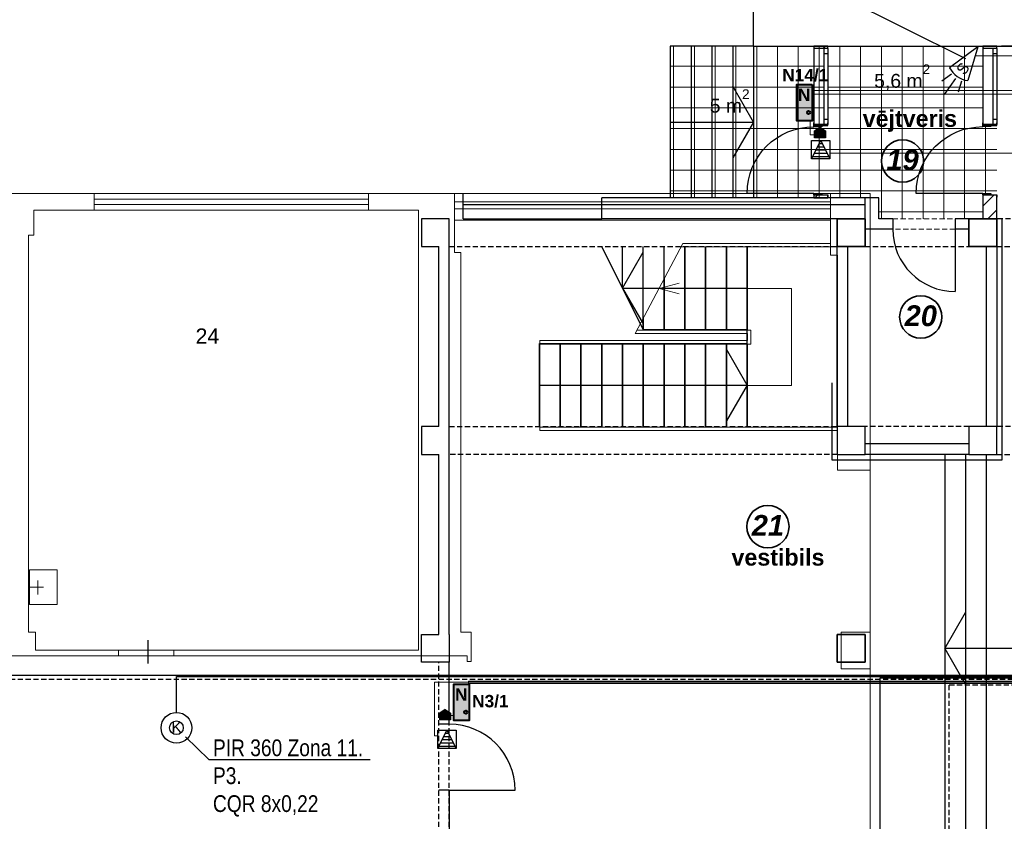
# Model space of a CAD drawing. Header units: millimetres. Extents: x -1662057 to -197461, y -941126 to 63888.
# Tile 161 of 209: x -1594859 to -1580649, y -305332 to -293767. Entities that reach past the tile are written whole.
import ezdxf
from ezdxf import colors
from ezdxf.entities.mleader import LeaderData, LeaderLine
from ezdxf.math import Vec2, Vec3

# ---------------------------------------------------------------- set-up
doc = ezdxf.new("R2010")
doc.units = ezdxf.units.MM
doc.set_wipeout_variables(frame=1)
for name, pattern in [('( DASHED )', [0.75, 0.5, -0.25]), ('Dashed', [112.5, 75, -37.5]), ('Wipeout_Contour', [1000, 0, -1000])]:
    doc.linetypes.add(name, pattern=pattern)
doc.layers.get('0').update_dxf_attribs({"linetype": 'CONTINUOUS'})
for name, color, linetype, lineweight in [('1_eksplikacija', 8, 'CONTINUOUS', 15), ('1_ESOSAS_SIENAS', 7, 'CONTINUOUS', 30), ('1_sanehnika', 8, 'CONTINUOUS', 15), ('ESS PK', 250, 'CONTINUOUS', 9), ('VS_AS', 5, 'CONTINUOUS', 25)]:
    doc.layers.add(name, color=color, linetype=linetype, lineweight=lineweight)
for name, color, linetype in [('2D Drafting - General', 7, 'CONTINUOUS'), ('Annotation - Text', 252, 'CONTINUOUS'), ('Apsardze', 5, 'CONTINUOUS'), ('AR-Durvis', 7, 'CONTINUOUS'), ('AR-Hatch', 7, 'CONTINUOUS'), ('AR-Hatch2', 7, 'CONTINUOUS'), ('AR-Logi', 7, 'CONTINUOUS'), ('Ar-Sienas.nojauc.', 7, 'CONTINUOUS'), ('sienas es', 7, 'CONTINUOUS'), ('Structural - Bearing', 7, 'CONTINUOUS'), ('TEXTI', 7, 'CONTINUOUS'), ('UAS', 240, 'CONTINUOUS'), ('VS AS', 7, 'CONTINUOUS')]:
    doc.layers.add(name, color=color, linetype=linetype)
doc.styles.add('GENERATED_STYLE_1', font='arial.ttf')
doc.styles.add('GENERATED_STYLE_2', font='arialbd.ttf')
doc.styles.add('GENERATED_STYLE_4', font='arialbi.ttf')
doc.styles.add('MKM_Arial narrow', font='ARIALN.TTF')
doc.styles.add('PBL', font='arial.ttf')
doc.styles.add('ROMANS', font='arial.ttf', dxfattribs={"width": 0.8, "oblique": 15})
doc.styles.add('WMF-Arial0', font='arialbd.ttf')
pattern_1 = [(0, (-2156922.72, -173838.03), (0, 300), []), (90, (-2156922.72, -173838.03), (-300, 0), [])]
pattern_2 = [(45, (0, 0), (-127.279217, 127.279217), [])]

# ---------------------------------------------------------------- blocks, each defined once
blk = doc.blocks.new('W Bottom Hung 10')
at = {"layer": 'AR-Logi', "linetype": 'Continuous'}
for p, q in [((-547, 0), (-547, -200)), ((547, 0), (547, -200)), ((547, -200), (-547, -200))]:
    blk.add_line(p, q, dxfattribs=at)
at = {"color": 254, "linetype": 'Wipeout_Contour', "lineweight": 0, "ltscale": 1893.940246}
blk.add_wipeout([(-472, -50), (472, -50), (472, 0), (-472, 0)], dxfattribs=at).dxf.layer = 'AR-Hatch2'
at = {"layer": 'AR-Logi', "linetype": 'Continuous'}
for p, q in [((-472, 0), (-547, 0)), ((-472, -50), (-472, 0)), ((472, 0), (-472, 0)), ((547, 0), (472, 0)), ((472, 0), (472, -50)), ((-547, -50), (-472, -50)), ((-472, -50), (472, -50)), ((472, -50), (547, -50))]:
    blk.add_line(p, q, dxfattribs=at)
blk = doc.blocks.new('D1 10_7')
at = {"layer": 'AR-Durvis', "linetype": 'Continuous'}
for p, q in [((482, 0), (482, 964)), ((-500, 0), (-537, 0)), ((-482, 0), (-500, 0)), ((-500, 0), (-500, -115)), ((-500, 0), (-500, -200)), ((-482, -115), (-482, 0)), ((500, 0), (482, 0)), ((482, 0), (482, -115)), ((500, 0), (537, 0)), ((500, -115), (500, 0)), ((500, 0), (500, -200)), ((-500, -115), (-482, -115)), ((482, -115), (500, -115)), ((-500, -200), (-537, -200)), ((500, -200), (537, -200))]:
    blk.add_line(p, q, dxfattribs=at)
blk.add_arc((482, 0), 964, 90, 180, dxfattribs=at)
blk = doc.blocks.new('WALL_367', base_point=(576163, -122800))
at = {"layer": 'Structural - Bearing', "linetype": 'Continuous', "lineweight": 13}
h = blk.add_hatch(dxfattribs=at)
h.set_pattern_fill('MASONRY_BLOCK', color=253, style=0, pattern_type=2)
h.set_pattern_definition(pattern_2)
h.paths.add_polyline_path([(575963, -120345), (576163, -120345), (576163, -120310), (575963, -120310)], flags=0)
h = blk.add_hatch(dxfattribs=at)
h.set_pattern_fill('MASONRY_BLOCK', color=253, style=0, pattern_type=2)
h.set_pattern_definition(pattern_2)
h.paths.add_polyline_path([(575963, -121454), (576163, -121454), (576163, -121440), (575963, -121440)], flags=0)
h = blk.add_hatch(dxfattribs=at)
h.set_pattern_fill('MASONRY_BLOCK', color=253, style=0, pattern_type=2)
h.set_pattern_definition(pattern_2)
h.paths.add_polyline_path([(575963, -122800), (576163, -122800), (576163, -122454), (575963, -122454)], flags=0)
at = {"layer": 'Structural - Bearing', "linetype": 'Continuous'}
for p, q in [((576163, -120310), (575963, -120310)), ((575963, -120310), (575963, -120345)), ((576163, -120345), (576163, -120310)), ((575963, -121440), (575963, -121454)), ((576163, -121454), (576163, -121440)), ((575963, -122454), (575963, -122800)), ((576163, -122800), (576163, -122454)), ((575963, -122800), (576163, -122800))]:
    blk.add_line(p, q, dxfattribs=at)
at = {"layer": 'AR-Logi', "color": 21, "linetype": 'Continuous', "lineweight": 18, "xscale": -1, "rotation": 270}
blk.add_blockref('W Bottom Hung 10', (576163, -120893), dxfattribs=at)
at = {"layer": 'AR-Durvis', "color": 21, "linetype": 'Continuous', "lineweight": 18, "xscale": -1, "rotation": 90}
blk.add_blockref('D1 10_7', (575963, -121954), dxfattribs=at)
blk = doc.blocks.new('WALL_370', base_point=(573724, -122498))
at = {"layer": 'Structural - Bearing', "linetype": 'Continuous', "lineweight": 13}
h = blk.add_hatch(dxfattribs=at)
h.set_pattern_fill('MASONRY_BLOCK', color=253, style=0, pattern_type=2)
h.set_pattern_definition(pattern_2)
h.paths.add_polyline_path([(573524, -120345), (573724, -120345), (573724, -120310), (573524, -120310)], flags=0)
h = blk.add_hatch(dxfattribs=at)
h.set_pattern_fill('MASONRY_BLOCK', color=253, style=0, pattern_type=2)
h.set_pattern_definition(pattern_2)
h.paths.add_polyline_path([(573524, -121454), (573724, -121454), (573724, -121440), (573524, -121440)], flags=0)
h = blk.add_hatch(dxfattribs=at)
h.set_pattern_fill('MASONRY_BLOCK', color=253, style=0, pattern_type=2)
h.set_pattern_definition(pattern_2)
h.paths.add_polyline_path([(573524, -122498), (573724, -122498), (573724, -122454), (573524, -122454)], flags=0)
at = {"layer": 'Structural - Bearing', "linetype": 'Continuous'}
for p, q in [((573724, -120310), (573524, -120310)), ((573524, -120310), (573524, -120345)), ((573724, -120345), (573724, -120310)), ((573524, -121440), (573524, -121454)), ((573724, -121454), (573724, -121440)), ((573524, -122454), (573524, -122498)), ((573724, -122498), (573724, -122454)), ((573524, -122498), (573724, -122498))]:
    blk.add_line(p, q, dxfattribs=at)
at = {"layer": 'AR-Logi', "color": 21, "linetype": 'Continuous', "lineweight": 18, "xscale": -1, "rotation": 270}
blk.add_blockref('W Bottom Hung 10', (573724, -120893), dxfattribs=at)
at = {"layer": 'AR-Durvis', "color": 21, "linetype": 'Continuous', "lineweight": 18, "xscale": -1, "rotation": 90}
blk.add_blockref('D1 10_7', (573524, -121954), dxfattribs=at)
blk = doc.blocks.new('smk')
at = {"layer": 'Apsardze'}
for p, q in [((-200, 0), (-200, 200)), ((-200, 0), (-100, 200)), ((-200, 200), (0, 200)), ((-100, 200), (0, 0)), ((0, 200), (0, 0)), ((0, 0), (-200, 0))]:
    blk.add_line(p, q, dxfattribs=at)
at = {"layer": 'Apsardze', "linetype": 'ByBlock'}
for p, q in [((-135, 131), (-65, 131)), ((-117, 166), (-83, 166)), ((-188, 25), (-13, 25)), ((-170, 60), (-30, 60)), ((-152, 96), (-48, 96))]:
    blk.add_line(p, q, dxfattribs=at)
blk = doc.blocks.new('_None')
blk = doc.blocks.new('pir')
at = {"layer": 'Apsardze'}
for p, q in [((0, 0), (-457, 153)), ((-530, 1), (-797, 1)), ((-512, 81), (-665, 133)), ((0, 0), (-457, -152)), ((-512, -84), (-662, -135))]:
    blk.add_line(p, q, dxfattribs=at)
blk.add_arc((-151, 1), 342, 153.6522, 206.5245, dxfattribs=at)

msp = doc.modelspace()

# ---------------------------------------------------------------- hatches: boundary and pattern name
at = {"layer": 'AR-Hatch', "linetype": 'Continuous', "lineweight": 13, "true_color": 0x636466}
h = msp.add_hatch(dxfattribs=at)
h.set_pattern_fill('GRID_30X30', color=251, style=0, pattern_type=2)
h.set_pattern_definition(pattern_1)
h.paths.add_polyline_path([(-1585469.48073, -294147.78808), (-1585469.48073, -296335.99938), (-1583198.60055, -296335.99938), (-1583198.60055, -294147.78808)], flags=0)
h = msp.add_hatch(dxfattribs=at)
h.set_pattern_fill('GRID_30X30', color=251, style=0, pattern_type=2)
h.set_pattern_definition(pattern_1)
h.paths.add_polyline_path([(-1583198.60055, -296335.99938), (-1582459.48073, -296335.99938), (-1582459.48073, -296637.78808), (-1580959.48073, -296637.78808), (-1580959.48073, -296292.10466), (-1580759.48073, -296292.10466), (-1580759.48073, -295277.86024), (-1580959.48073, -295277.86024), (-1580959.48073, -294147.78808), (-1583198.60055, -294147.78808)], flags=0)
at = {"layer": 'ESS PK', "true_color": 0xffffff}
h = msp.add_hatch(color=7, dxfattribs=at)
h.dxf.hatch_style = 1
h.paths.add_polyline_path([(-1588591.50506, -303877.47078), (-1588372.76797, -303877.47078), (-1588372.76797, -303353.91541), (-1588591.50506, -303353.91541)])
h = msp.add_hatch(color=7, dxfattribs=at)
h.dxf.hatch_style = 1
h.paths.add_polyline_path([(-1588642.01405, -303771.37516), (-1588718.90205, -303721.03304), (-1588796.15195, -303771.37516)])
h.paths.add_polyline_path([(-1588796.15195, -303771.37516), (-1588796.1845, -303771.39637), (-1588796.1845, -303869.47944), (-1588641.97403, -303869.47944), (-1588641.97403, -303771.40136), (-1588642.01405, -303771.37516)])

# ---------------------------------------------------------------- linework, layer by layer
at = {"color": 18, "true_color": 0x000000}
msp.add_line((-1593002.9571, -303056.52354), (-1593002.9571, -302717.62782), dxfattribs=at)
at = {"layer": '1_ESOSAS_SIENAS', "color": 251, "lineweight": 9, "true_color": 0x636466}
for p, q in [((-1641019.45397, -296276.28512), (-1582585.35397, -296276.28512)), ((-1593782.45397, -296276.28512), (-1593782.45397, -296516.08512)), ((-1593782.45397, -296357.28512), (-1589824.35397, -296357.28512)), ((-1589824.35397, -296276.28512), (-1589824.35397, -296516.08512)), ((-1588582.55397, -296276.28512), (-1588582.55397, -296657.18512)), ((-1588582.55397, -296276.28512), (-1588582.55397, -296657.18512)), ((-1588582.55397, -296396.18512), (-1583156.85397, -296396.18512)), ((-1583156.85397, -296276.28512), (-1583156.85397, -296657.18512)), ((-1582585.35397, -296276.28512), (-1582585.35397, -312172.36512)), ((-1594653.85397, -296516.08512), (-1594653.85397, -296875.98512)), ((-1594653.85397, -296516.08512), (-1589104.65397, -296516.08512)), ((-1593782.45397, -296435.08512), (-1589824.35397, -296435.08512)), ((-1589104.65397, -296516.08512), (-1589104.65397, -302862.58512)), ((-1588582.55397, -296494.98512), (-1583156.85397, -296494.98512)), ((-1588582.55397, -296657.18512), (-1583156.85397, -296657.18512)), ((-1583156.85397, -296657.18512), (-1588582.55397, -296657.18512)), ((-1588582.55397, -296657.18512), (-1583156.85397, -296657.18512)), ((-1588582.55397, -297126.38512), (-1588582.55397, -296657.18512)), ((-1583156.85397, -296657.18512), (-1583156.85397, -297165.28512)), ((-1594731.45397, -296875.98512), (-1594731.45397, -302605.08512)), ((-1594731.45397, -296875.98512), (-1594653.85397, -296875.98512)), ((-1588582.55397, -297126.38512), (-1588494.35397, -297126.38512)), ((-1588494.35397, -302605.08512), (-1588494.35397, -297126.38512)), ((-1585287.65397, -296995.88512), (-1585975.55397, -298294.18512)), ((-1585315.85397, -297045.18512), (-1583156.85397, -297045.18512)), ((-1585287.65397, -296995.88512), (-1583156.85397, -296995.88512)), ((-1585255.85397, -298244.68512), (-1585255.85397, -297045.18512)), ((-1584955.95397, -298244.68512), (-1584955.95397, -297045.18512)), ((-1584656.15397, -298244.68512), (-1584656.15397, -297045.18512)), ((-1584356.25397, -298244.68512), (-1584356.25397, -297045.18512)), ((-1583156.85397, -297165.28512), (-1583054.55397, -297165.28512)), ((-1583054.55397, -297165.28512), (-1583054.55397, -300266.08512)), ((-1585555.75397, -298244.68512), (-1585555.75397, -297500.38512)), ((-1585340.55397, -297567.38512), (-1585629.85397, -297644.98512)), ((-1585629.85397, -297644.98512), (-1583721.25397, -297644.98512)), ((-1585340.55397, -297722.68512), (-1585629.85397, -297644.98512)), ((-1583721.25397, -299045.58512), (-1583721.25397, -297644.98512)), ((-1585855.55397, -298244.68512), (-1585855.55397, -298068.28512)), ((-1585947.35397, -298244.68512), (-1584306.85397, -298244.68512)), ((-1584306.85397, -298445.88512), (-1584306.85397, -298244.68512)), ((-1587354.85397, -298396.38512), (-1584356.25397, -298396.38512)), ((-1587354.85397, -299694.68512), (-1587354.85397, -298396.38512)), ((-1585975.55397, -298294.18512), (-1584356.25397, -298294.18512)), ((-1584356.25397, -298396.38512), (-1584356.25397, -298294.18512)), ((-1587354.85397, -298445.88512), (-1584306.85397, -298445.88512)), ((-1587055.05397, -299645.28512), (-1587055.05397, -298445.88512)), ((-1586755.15397, -299645.28512), (-1586755.15397, -298445.88512)), ((-1586455.35397, -299645.28512), (-1586455.35397, -298445.88512)), ((-1586155.45397, -299645.28512), (-1586155.45397, -298445.88512)), ((-1585855.55397, -299645.28512), (-1585855.55397, -298445.88512)), ((-1585555.75397, -299645.28512), (-1585555.75397, -298445.88512)), ((-1585255.85397, -299645.28512), (-1585255.85397, -298445.88512)), ((-1584955.95397, -299645.28512), (-1584955.95397, -298445.88512)), ((-1584656.15397, -299645.28512), (-1584656.15397, -298445.88512)), ((-1584356.25397, -299645.28512), (-1584356.25397, -298445.88512)), ((-1587354.85397, -299045.58512), (-1583721.25397, -299045.58512)), ((-1587354.85397, -299645.28512), (-1583054.55397, -299645.28512)), ((-1587354.85397, -299694.68512), (-1583054.55397, -299694.68512)), ((-1583054.55397, -300266.08512), (-1582585.35397, -300266.08512)), ((-1594731.45397, -302605.08512), (-1594632.65397, -302605.08512)), ((-1594632.65397, -302605.08512), (-1594632.65397, -302862.58512)), ((-1588342.65397, -302605.08512), (-1588494.35397, -302605.08512)), ((-1588342.65397, -303024.78512), (-1588342.65397, -302605.08512)), ((-1582585.35397, -302605.08512), (-1583005.15397, -302605.08512)), ((-1583005.15397, -302605.08512), (-1583005.15397, -303134.18512)), ((-1597669.02324, -302943.78512), (-1593433.25397, -302943.78512)), ((-1594632.65397, -302862.58512), (-1593433.25397, -302862.58512)), ((-1593499.81564, -302862.58512), (-1589104.65397, -302862.58512)), ((-1593444.6078, -302943.78512), (-1588402.65397, -302943.78512)), ((-1593433.25397, -302862.58512), (-1593433.25397, -302943.78512)), ((-1592632.45397, -302862.58512), (-1592632.45397, -302943.78512)), ((-1588402.65397, -302943.78512), (-1588402.65397, -303024.78512)), ((-1588402.65397, -303024.78512), (-1588342.65397, -303024.78512)), ((-1583005.15397, -303134.18512), (-1582585.35397, -303134.18512))]:
    msp.add_line(p, q, dxfattribs=at)
at = {"layer": '1_sanehnika', "color": 251, "linetype": 'ByBlock', "lineweight": 9, "true_color": 0x636466}
for p, q in [((-1594318.75397, -301705.48512), (-1594717.35397, -301705.48512)), ((-1594717.35397, -302206.38512), (-1594717.35397, -301705.48512)), ((-1594717.35397, -301705.48512), (-1594318.75397, -301705.48512)), ((-1594318.75397, -301705.48512), (-1594318.75397, -302206.38512)), ((-1594516.25397, -301955.98512), (-1594717.35397, -301955.98512)), ((-1594597.45397, -302058.28512), (-1594597.45397, -301857.18512)), ((-1594318.75397, -302206.38512), (-1594717.35397, -302206.38512)), ((-1594318.75397, -302206.38512), (-1594717.35397, -302206.38512))]:
    msp.add_line(p, q, dxfattribs=at)
at = {"layer": '2D Drafting - General', "color": 251, "linetype": 'Continuous', "lineweight": 35, "true_color": 0x636466}
for centre in [(-1581854.78543, -298055.16812), (-1584061.24046, -301080.23782)]:
    msp.add_circle(centre, 305.38719, dxfattribs=at)
at = {"layer": '2D Drafting - General', "color": 251, "linetype": 'Continuous', "true_color": 0x636466}
for centre, radius, start, end in [((-1581359.48073, -296787.78808), 900, 180, 270), ((-1588659.48073, -304882.25209), 950, 0, 90)]:
    msp.add_arc(centre, radius, start, end, dxfattribs=at)
at = {"layer": 'Ar-Sienas.nojauc.', "color": 251, "linetype": 'Dashed', "lineweight": 18, "true_color": 0x636466}
msp.add_line((-1581359.48073, -296787.78808), (-1582259.48073, -296787.78808), dxfattribs=at)
at = {"layer": 'Ar-Sienas.nojauc.', "color": 251, "linetype": 'Dashed', "true_color": 0x636466}
for p, q in [((-1588659.48073, -297037.78808), (-1583059.48073, -297037.78808)), ((-1582659.48073, -297037.78808), (-1581159.48073, -297037.78808)), ((-1580759.48073, -297037.78808), (-1575159.48073, -297037.78808)), ((-1588659.48073, -299637.78808), (-1583059.48073, -299637.78808)), ((-1581159.48073, -299637.78808), (-1582659.48073, -299637.78808)), ((-1575159.48073, -299637.78808), (-1580759.48073, -299637.78808)), ((-1583059.48073, -300037.78808), (-1588659.48073, -300037.78808)), ((-1580759.48073, -300037.78808), (-1575159.48073, -300037.78808)), ((-1588809.48073, -305637.78808), (-1588809.48073, -303037.78808)), ((-1588659.48073, -305637.78808), (-1588659.48073, -303037.78808))]:
    msp.add_line(p, q, dxfattribs=at)
at = {"layer": 'ESS PK', "color": 6, "lineweight": 30, "ltscale": 2}
for p, q in [((-1588718.90009, -303721.03176), (-1588796.16141, -303771.38131)), ((-1588718.90603, -303721.03044), (-1588641.98588, -303771.3936))]:
    msp.add_line(p, q, dxfattribs=at)
at = {"layer": 'ESS PK', "color": 5, "lineweight": 40, "ltscale": 2}
msp.add_lwpolyline([(-1588372.76797, -303353.91541), (-1588372.76797, -303877.47078), (-1588591.50506, -303877.47078), (-1588591.50506, -303353.91541)], close=True, dxfattribs=at)
at = {"layer": 'ESS PK', "color": 6, "lineweight": 30, "ltscale": 2}
msp.add_lwpolyline([(-1588796.1845, -303771.37516), (-1588641.97403, -303771.37516), (-1588641.97403, -303869.47944), (-1588796.1845, -303869.47944)], close=True, dxfattribs=at)
at = {"layer": 'ESS PK', "color": 5, "lineweight": 40, "ltscale": 2}
msp.add_circle((-1588422.06123, -303757.18911), 22.45576, dxfattribs=at)
at = {"layer": 'sienas es', "color": 251, "linetype": 'Continuous', "true_color": 0x636466}
for p, q in [((-1585469.48073, -294147.78808), (-1585469.48073, -296337.78808)), ((-1585169.48073, -294147.78808), (-1585169.48073, -296337.78808)), ((-1584869.48073, -294147.78808), (-1584869.48073, -296337.78808)), ((-1584569.48073, -294147.78808), (-1584569.48073, -296337.78808)), ((-1588459.48073, -296437.78808), (-1588459.48073, -296275.84187)), ((-1586459.48073, -296437.78808), (-1586459.48073, -296337.78808)), ((-1582659.48073, -296637.78808), (-1582659.48073, -296335.99938)), ((-1582459.48073, -296335.99938), (-1582659.48073, -296335.99938)), ((-1582459.48073, -296637.78808), (-1582459.48073, -296335.99938)), ((-1586459.48073, -296437.78808), (-1588459.48073, -296437.78808)), ((-1588459.48073, -296637.78808), (-1588459.48073, -296437.78808)), ((-1586459.48073, -296637.78808), (-1586459.48073, -296437.78808)), ((-1582659.48073, -296437.78808), (-1586459.48073, -296437.78808)), ((-1588659.48073, -296637.78808), (-1589059.48073, -296637.78808)), ((-1589059.48073, -296637.78808), (-1589059.48073, -297037.78808)), ((-1588659.48073, -297037.78808), (-1588659.48073, -296637.78808)), ((-1588459.48073, -296637.78808), (-1586459.48073, -296637.78808)), ((-1582859.48073, -296637.78808), (-1586459.48073, -296637.78808)), ((-1583059.48073, -296637.78808), (-1582659.48073, -296637.78808)), ((-1583059.48073, -297037.78808), (-1583059.48073, -296637.78808)), ((-1582659.48073, -296637.78808), (-1582659.48073, -297037.78808)), ((-1582259.48073, -296637.78808), (-1582459.48073, -296637.78808)), ((-1582259.48073, -296637.78808), (-1582259.48073, -296787.78808)), ((-1580681.99571, -300118.40747), (-1580681.99571, -296637.78808)), ((-1582259.48073, -296787.78808), (-1582659.48073, -296787.78808)), ((-1581359.48073, -296787.78808), (-1581359.48073, -297687.78808)), ((-1581159.48073, -296787.78808), (-1581359.48073, -296787.78808)), ((-1589059.48073, -297037.78808), (-1588809.48073, -297037.78808)), ((-1588809.48073, -299637.78808), (-1588809.48073, -297037.78808)), ((-1588659.48073, -299637.78808), (-1588659.48073, -297037.78808)), ((-1585859.48073, -298237.78808), (-1586459.48073, -297037.78808)), ((-1586159.48073, -297637.78808), (-1586159.48073, -297037.78808)), ((-1586159.48073, -297637.78808), (-1585859.48073, -297119.43282)), ((-1585859.48073, -298237.78808), (-1585859.48073, -297037.78808)), ((-1585559.48073, -298237.78808), (-1585559.48073, -297037.78808)), ((-1585259.48073, -298237.78808), (-1585259.48073, -297037.78808)), ((-1584959.48073, -298237.78808), (-1584959.48073, -297037.78808)), ((-1584659.48073, -298237.78808), (-1584659.48073, -297037.78808)), ((-1584359.48073, -299637.78808), (-1584359.48073, -297037.78808)), ((-1582659.48073, -297037.78808), (-1583059.48073, -297037.78808)), ((-1583059.48073, -299637.78808), (-1583059.48073, -297037.78808)), ((-1582909.48073, -299637.78808), (-1582909.48073, -297037.78808)), ((-1580759.48073, -297037.78808), (-1581159.48073, -297037.78808)), ((-1580909.48073, -297037.78808), (-1580909.48073, -299637.78808)), ((-1580759.48073, -297037.78808), (-1580759.48073, -299637.78808)), ((-1586159.48073, -297637.78808), (-1584359.48073, -297637.78808)), ((-1586159.48073, -297637.78808), (-1585859.48073, -298156.14333)), ((-1585859.48073, -298237.78808), (-1584359.48073, -298237.78808)), ((-1587359.48073, -298437.78808), (-1584359.48073, -298437.78808)), ((-1587359.48073, -299637.78808), (-1587359.48073, -298437.78808)), ((-1587059.48073, -299637.78808), (-1587059.48073, -298437.78808)), ((-1586759.48073, -299637.78808), (-1586759.48073, -298437.78808)), ((-1586459.48073, -299637.78808), (-1586459.48073, -298437.78808)), ((-1586159.48073, -299637.78808), (-1586159.48073, -298437.78808)), ((-1585859.48073, -299637.78808), (-1585859.48073, -298437.78808)), ((-1585559.48073, -299637.78808), (-1585559.48073, -298437.78808)), ((-1585259.48073, -299637.78808), (-1585259.48073, -298437.78808)), ((-1584959.48073, -299637.78808), (-1584959.48073, -298437.78808)), ((-1584659.48073, -299637.78808), (-1584659.48073, -298437.78808)), ((-1584359.48073, -299037.78808), (-1584659.48073, -298519.43282)), ((-1587359.48073, -299037.78808), (-1584359.48073, -299037.78808)), ((-1584359.48073, -299037.78808), (-1584659.48073, -299556.14333)), ((-1583137.27091, -299006.76712), (-1583137.27091, -300118.40747)), ((-1588809.48073, -299637.78808), (-1589059.48073, -299637.78808)), ((-1589059.48073, -299637.78808), (-1589059.48073, -300037.78808)), ((-1588659.48073, -300037.78808), (-1588659.48073, -299637.78808)), ((-1581159.48073, -299887.78808), (-1582659.48073, -299887.78808)), ((-1589059.48073, -300037.78808), (-1588809.48073, -300037.78808)), ((-1588809.48073, -302637.78808), (-1588809.48073, -300037.78808)), ((-1588659.48073, -302637.78808), (-1588659.48073, -300037.78808)), ((-1581159.48073, -300037.78808), (-1582659.48073, -300037.78808)), ((-1581509.48073, -300037.78808), (-1581509.48073, -305637.78808)), ((-1581209.48073, -300037.78808), (-1581209.48073, -305637.78808)), ((-1580909.48073, -300037.78808), (-1580909.48073, -305637.78808)), ((-1583137.27091, -300118.40747), (-1580681.99571, -300118.40747)), ((-1581509.48073, -302837.78808), (-1581209.48073, -302319.43282)), ((-1589059.48073, -303037.78808), (-1589059.48073, -302637.78808)), ((-1589059.48073, -302637.78808), (-1588809.48073, -302637.78808)), ((-1588659.48073, -302637.78808), (-1588659.48073, -303037.78808)), ((-1583059.48073, -302637.78808), (-1582659.48073, -302637.78808)), ((-1583059.48073, -303037.78808), (-1583059.48073, -302637.78808)), ((-1582659.48073, -302637.78808), (-1582659.48073, -303037.78808)), ((-1580009.48073, -302837.78808), (-1581509.48073, -302837.78808)), ((-1581509.48073, -302837.78808), (-1581209.48073, -303356.14333)), ((-1588659.48073, -303037.78808), (-1589059.48073, -303037.78808)), ((-1588659.48073, -303932.25209), (-1588659.48073, -303037.78808)), ((-1582659.48073, -303037.78808), (-1583059.48073, -303037.78808)), ((-1588659.48073, -303932.25209), (-1588809.48073, -303932.25209)), ((-1588659.48073, -304882.25209), (-1588809.48073, -304882.25209)), ((-1588659.48073, -304882.25209), (-1587709.48073, -304882.25209)), ((-1588659.48073, -304882.25209), (-1588659.48073, -305637.78808))]:
    msp.add_line(p, q, dxfattribs=at)
at = {"layer": 'sienas es', "color": 251, "linetype": 'Continuous', "true_color": 0x636466, "flags": 128}
for points in [[(-1583059.48073, -297037.78808), (-1582659.48073, -297037.78808), (-1582659.48073, -296637.78808), (-1583059.48073, -296637.78808)], [(-1583059.48073, -300037.78808), (-1582659.48073, -300037.78808), (-1582659.48073, -299637.78808), (-1583059.48073, -299637.78808)], [(-1581159.48073, -300037.78808), (-1580759.48073, -300037.78808), (-1580759.48073, -299637.78808), (-1581159.48073, -299637.78808)], [(-1583059.48073, -303037.78808), (-1582659.48073, -303037.78808), (-1582659.48073, -302637.78808), (-1583059.48073, -302637.78808)]]:
    msp.add_lwpolyline(points, close=True, dxfattribs=at)
at = {"layer": 'UAS', "color": 5}
for centre, radius in [((-1592597.13753, -303983.16208), 222.20558), ((-1592596.83063, -303981.57663), 98.79327)]:
    msp.add_circle(centre, radius, dxfattribs=at)
at = {"layer": 'VS_AS', "color": 5}
for p, q in [((-1592598.54679, -303759.39143), (-1592598.54679, -303243.39772)), ((-1592598.54679, -303243.39772), (-1576553.60722, -303243.39772))]:
    msp.add_line(p, q, dxfattribs=at)
at = {"layer": 'VS_AS', "color": 6, "linetype": '( DASHED )', "lineweight": 30, "ltscale": 150}
msp.add_lwpolyline([(-1573794.04414, -303139.45354), (-1573497.59451, -303139.45354), (-1573497.59451, -303127.46533), (-1573464.79673, -303127.46533), (-1573464.79673, -303139.98202), (-1572704.62877, -303139.98202), (-1572704.62877, -303124.21099), (-1572666.11783, -303124.21099), (-1572666.11783, -303141.48402), (-1572666.11783, -303390.95562), (-1575963.35294, -303390.95562), (-1575963.35294, -303284.03525), (-1576024.24043, -303284.03525), (-1576024.24043, -303280), (-1576024.24043, -303285.95447), (-1648769.50985, -303285.95447), (-1648769.50985, -303405.36372), (-1648859.65085, -303405.36372), (-1648859.65085, -301495.45547), (-1650465.63129, -301495.45547)], dxfattribs=at)
at = {"layer": 'VS_AS', "color": 5}
for points in [[(-1632303.80647, -303761.75569), (-1632303.80647, -303225.65183), (-1576565.50964, -303225.65183), (-1576565.50964, -302867.11812), (-1572934.53065, -302867.11812), (-1572934.53065, -302958.29527)], [(-1582443.13671, -308658.87005), (-1582443.13671, -303263.17409), (-1576543.08019, -303263.17409), (-1576543.08019, -302916.57296), (-1572965.47694, -302916.57296), (-1572965.47694, -302955.7363)]]:
    msp.add_lwpolyline(points, dxfattribs=at)
at = {"layer": 'VS_AS', "color": 5, "lineweight": 20}
msp.add_lwpolyline([(-1573040, -303130), (-1573040, -303327.01492), (-1588871.77777, -303327.01492), (-1588871.77777, -304100.54981), (-1588824.69174, -304100.54981)], dxfattribs=at)
at = {"layer": 'VS_AS', "color": 1, "lineweight": 20}
for points in [[(-1588381.08955, -303346.98619), (-1588381.08955, -303308.82825), (-1573060, -303308.82825), (-1573060, -303120)], [(-1588643.64237, -303806.69709), (-1588591.96617, -303806.69709)]]:
    msp.add_lwpolyline(points, dxfattribs=at)
at = {"layer": 'VS_AS', "color": 6, "lineweight": 20}
msp.add_lwpolyline([(-1588373.89495, -303358.92681), (-1588373.89495, -303343.22802), (-1573020, -303343.22802), (-1573020, -303130)], dxfattribs=at)

# ---------------------------------------------------------------- block references
at = {"layer": 'VS AS', "xscale": 1.318359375, "yscale": 1.318359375, "zscale": 1.318359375}
msp.add_blockref('smk', (-1588560.7955, -304280.33595), dxfattribs=at)

# ---------------------------------------------------------------- texts
at = {"color": 251, "lineweight": 25, "true_color": 0x636466, "char_height": 200, "attachment_point": 7, "style": 'GENERATED_STYLE_1'}
for s, insert in [('{\\fArial|b0|i0|c0|p34;5,6 m{\\H0.7x;\\S2^  ;}}', (-1582527.72613, -294785.43419)), ('{\\fArial|b0|i0|c0|p34;5 m{\\H0.7x;\\S2^  ;}}', (-1584900.39386, -295110.0507))]:
    msp.add_mtext(s, dxfattribs=dict(at, insert=insert))
at = {"layer": '1_eksplikacija', "color": 251, "linetype": 'ByBlock', "lineweight": 9, "true_color": 0x636466, "style": 'PBL'}
msp.add_text('24', height=220, dxfattribs=at).set_placement((-1592321.22358, -298441.18351))
at = {"layer": 'Annotation - Text', "color": 251, "linetype": 'Continuous', "lineweight": 20, "true_color": 0x636466, "char_height": 300, "attachment_point": 2, "style": 'GENERATED_STYLE_4'}
for s, insert in [('{20}', (-1581854.78588, -297888.02463)), ('{21}', (-1584061.24092, -300913.09432))]:
    msp.add_mtext(s, dxfattribs=dict(at, insert=insert))
at = {"layer": 'ESS PK', "color": 5, "style": 'WMF-Arial0'}
for s, p in [('N', (-1588576.82487, -303593.87266)), ('N3/1', (-1588329.83542, -303687.55441))]:
    msp.add_text(s, height=178.4729, dxfattribs=at).set_placement(p)
at = {"layer": 'TEXTI', "color": 251, "linetype": 'Continuous', "lineweight": 20, "true_color": 0x636466, "insert": (-1584586.62029, -301403.10309), "char_height": 240, "attachment_point": 1, "style": 'GENERATED_STYLE_2'}
msp.add_mtext('{vestibils}', dxfattribs=at)
at = {"layer": 'VS AS', "color": 5, "style": 'ROMANS'}
msp.add_text('K', height=158.20312, rotation=0.184298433, dxfattribs=at).set_placement((-1592668.33498, -304053.28455, 875.19667))

# ---------------------------------------------------------------- next in the draw order: block references
at = {"layer": 'Structural - Bearing', "color": 251, "true_color": 0x636466}
for name, p in [('WALL_370', (-1583198.60055, -296335.99938)), ('WALL_367', (-1580759.48073, -296637.78808))]:
    msp.add_blockref(name, p, dxfattribs=at)

# ---------------------------------------------------------------- next in the draw order: leaders
at = {"layer": 'VS_AS', "color": 7}
ml = msp.add_multileader_mtext('Standard', dxfattribs=at)
ml.set_content('{\\C5;PIR 360 Zona 11. P3.\\fArial Narrow|b0|i0|c186|p34;\\P}CQR 8x0,22', color=7, style='MKM_Arial narrow')
ml.set_leader_properties(color=256, linetype='ByLayer', lineweight=-1)
ml.set_arrow_properties(name='NONE')
ml.build(insert=Vec2(0, 0))
ml.multileader.update_dxf_attribs({"has_dogleg": 0, "text_left_attachment_type": 6, "text_right_attachment_type": 6, "dogleg_length": 0.36, "arrow_head_size": 90.58202})
ctx = ml.context
ctx.base_point, ctx.char_height, ctx.arrow_head_size, ctx.landing_gap_size, ctx.plane_origin = Vec3(-1592130.5965, -304440.71674), 241.552043, 90.58202, 60.38801, Vec3(-1587147.17062, -319058.29649)
ctx.left_attachment, ctx.right_attachment, ctx.attachment_type = 6, 6, 1
notes = []
notes.append((ctx, [(0, (1, 1, 0), (-1592130.9565, -304440.71674), (1, 0), 0.36, [(0, [(-1592466.82666, -304111.4999)], 0, [])])]))
ctx.mtext.insert, ctx.mtext.width, ctx.mtext.defined_height, ctx.mtext.flow_direction = Vec3(-1592070.20849, -304150.85429), 2248.3884705, 597.96664, 5
ctx.mtext.has_bg_fill, ctx.mtext.bg_color, ctx.mtext.bg_scale_factor, ctx.mtext.bg_transparency, ctx.mtext.use_window_bg_color = 1, -1073741824, 1.2, 0, 1
for ctx, leaders in notes:
    for number, flags, end, landing, length, lines in leaders:
        leader = LeaderData()
        leader.index, (leader.has_last_leader_line, leader.has_dogleg_vector, leader.attachment_direction) = number, flags
        leader.last_leader_point, leader.dogleg_vector, leader.dogleg_length = Vec3(end), Vec3(landing), length
        for number, points, colour, breaks in lines:
            line = LeaderLine()
            line.index, line.vertices, line.color, line.breaks = number, Vec3.list(points), colors.encode_raw_color(colour), breaks
            leader.lines.append(line)
        ctx.leaders.append(leader)

# ---------------------------------------------------------------- next in the draw order: hatches: boundary and pattern name
at = {"layer": 'ESS PK', "true_color": 0xffffff}
h = msp.add_hatch(color=7, dxfattribs=at)
h.dxf.hatch_style = 1
h.paths.add_polyline_path([(-1583643.00655, -295225.34857), (-1583424.26945, -295225.34857), (-1583424.26945, -294701.7932), (-1583643.00655, -294701.7932)])
h = msp.add_hatch(color=7, dxfattribs=at)
h.dxf.hatch_style = 1
h.paths.add_polyline_path([(-1583232.1909, -295371.42258), (-1583309.0789, -295321.08047), (-1583386.32881, -295371.42258)])
h.paths.add_polyline_path([(-1583386.32881, -295371.42258), (-1583386.36135, -295371.44379), (-1583386.36135, -295469.52686), (-1583232.15088, -295469.52686), (-1583232.15088, -295371.44879), (-1583232.1909, -295371.42258)])

# ---------------------------------------------------------------- next in the draw order: linework, layer by layer
at = {"layer": '2D Drafting - General', "color": 251, "linetype": 'Continuous', "lineweight": 35, "true_color": 0x636466}
msp.add_circle((-1582118.07133, -295805.5283), 305.38719, dxfattribs=at)
at = {"layer": 'Ar-Sienas.nojauc.', "color": 251, "linetype": 'Dashed', "lineweight": 18, "true_color": 0x636466}
msp.add_line((-1582259.48073, -296637.78808), (-1581359.48073, -296637.78808), dxfattribs=at)
at = {"layer": 'Ar-Sienas.nojauc.', "color": 251, "linetype": 'Dashed', "true_color": 0x636466}
msp.add_line((-1575159.48073, -296637.78808), (-1580759.48073, -296637.78808), dxfattribs=at)
at = {"layer": 'ESS PK', "color": 6, "lineweight": 30, "ltscale": 2}
for p, q in [((-1583309.07694, -295321.07919), (-1583386.33826, -295371.42874)), ((-1583309.08288, -295321.07786), (-1583232.16273, -295371.44103))]:
    msp.add_line(p, q, dxfattribs=at)
at = {"layer": 'ESS PK', "color": 5, "lineweight": 40, "ltscale": 2}
msp.add_lwpolyline([(-1583424.26945, -294701.7932), (-1583424.26945, -295225.34857), (-1583643.00655, -295225.34857), (-1583643.00655, -294701.7932)], close=True, dxfattribs=at)
at = {"layer": 'ESS PK', "color": 6, "lineweight": 30, "ltscale": 2}
msp.add_lwpolyline([(-1583386.36135, -295371.42258), (-1583232.15088, -295371.42258), (-1583232.15088, -295469.52686), (-1583386.36135, -295469.52686)], close=True, dxfattribs=at)
at = {"layer": 'ESS PK', "color": 5, "lineweight": 40, "ltscale": 2}
msp.add_circle((-1583473.56272, -295105.0669), 22.45576, dxfattribs=at)
at = {"layer": 'sienas es', "color": 251, "linetype": 'Continuous', "true_color": 0x636466}
for p, q in [((-1584269.48073, -294147.78808), (-1584269.48073, -284527.78808)), ((-1584269.48073, -294147.78808), (-1585469.48073, -294147.78808)), ((-1584269.48073, -294147.78808), (-1584269.48073, -296337.78808)), ((-1584269.48073, -294147.78808), (-1580689.48073, -294147.78808)), ((-1580759.48073, -294147.78808), (-1578709.48073, -294147.78808)), ((-1579219.48073, -294147.78808), (-1580689.48073, -294147.78808)), ((-1584269.48073, -295242.78808), (-1584569.48073, -294724.43282)), ((-1585469.48073, -295242.78808), (-1584269.48073, -295242.78808)), ((-1584269.48073, -295242.78808), (-1584569.48073, -295761.14333)), ((-1582659.48073, -296337.78808), (-1586459.48073, -296337.78808)), ((-1581359.48073, -296637.78808), (-1581359.48073, -296787.78808)), ((-1581159.48073, -296637.78808), (-1581359.48073, -296637.78808)), ((-1581159.48073, -296637.78808), (-1580759.48073, -296637.78808)), ((-1581159.48073, -297037.78808), (-1581159.48073, -296637.78808)), ((-1580759.48073, -296637.78808), (-1580759.48073, -297037.78808))]:
    msp.add_line(p, q, dxfattribs=at)
at = {"layer": 'sienas es', "color": 251, "linetype": 'Continuous', "true_color": 0x636466, "flags": 128}
msp.add_lwpolyline([(-1581159.48073, -297037.78808), (-1580759.48073, -297037.78808), (-1580759.48073, -296637.78808), (-1581159.48073, -296637.78808)], close=True, dxfattribs=at)
at = {"layer": 'VS_AS', "color": 5, "lineweight": 20}
for points in [[(-1581072.13462, -294289.37005), (-1576526.12671, -294289.37005), (-1576526.12671, -302785.7003), (-1572463.2471, -302785.7003), (-1572463.2471, -302956.30038)], [(-1583160, -295690), (-1576610, -295690), (-1576610, -302850), (-1573090, -302850), (-1573090, -302960)]]:
    msp.add_lwpolyline(points, dxfattribs=at)
at = {"layer": 'VS_AS', "color": 1, "lineweight": 20}
for points in [[(-1583430, -294840), (-1576600, -294840), (-1576600, -302840), (-1573140, -302840), (-1573140, -302960)], [(-1583390, -295430), (-1583450, -295430), (-1583450, -295230)]]:
    msp.add_lwpolyline(points, dxfattribs=at)
at = {"layer": 'VS_AS', "color": 6, "lineweight": 20}
msp.add_lwpolyline([(-1583420, -294790), (-1576580, -294790), (-1576580, -302840), (-1573110, -302840), (-1573110, -302960)], dxfattribs=at)
at = {"layer": 'VS_AS', "color": 6, "linetype": '( DASHED )', "lineweight": 30, "ltscale": 150}
msp.add_lwpolyline([(-1618196.10494, -344012.85312), (-1617621.45605, -345089.81719), (-1588249.93116, -330499.49774), (-1588249.93116, -314579.5161), (-1581445.39644, -314579.5161), (-1581445.39644, -303362.38974), (-1574084.14581, -303362.38974), (-1574084.14581, -303211.02121)], dxfattribs=at)

# ---------------------------------------------------------------- next in the draw order: block references
at = {"layer": 'VS AS', "xscale": 1.0546875, "yscale": 1.0546875, "zscale": 1.0546875, "rotation": 54.89363267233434}
msp.add_blockref('pir', (-1581031.57573, -294159.30309), dxfattribs=at)
at = {"layer": 'VS AS', "xscale": 1.318359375, "yscale": 1.318359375, "zscale": 1.318359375}
msp.add_blockref('smk', (-1583166.61832, -295771.79411), dxfattribs=at)

# ---------------------------------------------------------------- next in the draw order: texts
at = {"layer": 'Annotation - Text', "color": 251, "linetype": 'Continuous', "lineweight": 20, "true_color": 0x636466, "insert": (-1582118.07209, -295638.38481), "char_height": 300, "attachment_point": 2, "style": 'GENERATED_STYLE_4'}
msp.add_mtext('{19}', dxfattribs=at)
at = {"layer": 'ESS PK', "color": 5, "style": 'WMF-Arial0'}
for s, p in [('N14/1', (-1583854.43416, -294654.63779)), ('N', (-1583628.32636, -294941.75045))]:
    msp.add_text(s, height=178.4729, dxfattribs=at).set_placement(p)
at = {"layer": 'TEXTI', "color": 251, "linetype": 'Continuous', "lineweight": 20, "true_color": 0x636466, "insert": (-1582693.25921, -295072.60311), "char_height": 240, "attachment_point": 1, "style": 'GENERATED_STYLE_2'}
msp.add_mtext('{vējtveris}', dxfattribs=at)
at = {"layer": 'VS AS', "color": 5, "style": 'ROMANS'}
msp.add_text('S', height=158.20312, rotation=54.893632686, dxfattribs=at).set_placement((-1581225.18668, -294577.93483, 875.19667))

# ---------------------------------------------------------------- next in the draw order: leaders
at = {"layer": 'VS_AS', "color": 7}
ml = msp.add_multileader_mtext('Standard', dxfattribs=at)
ml.set_content('{\\C5;PIR+DG Zona 2\\fArial Narrow|b0|i0|c186|p34;4\\fArial Narrow|b0|i0|c0|p34;. P4.\\fArial Narrow|b0|i0|c186|p34;\\P}CQR 8x0,22', color=7, style='MKM_Arial narrow')
ml.set_leader_properties(color=256, linetype='ByLayer', lineweight=-1)
ml.set_arrow_properties(name='NONE')
ml.build(insert=Vec2(0, 0))
ml.multileader.update_dxf_attribs({"has_dogleg": 0, "text_left_attachment_type": 6, "text_right_attachment_type": 6, "dogleg_length": 0.36, "arrow_head_size": 90.58202})
ctx = ml.context
ctx.base_point, ctx.char_height, ctx.arrow_head_size, ctx.landing_gap_size, ctx.plane_origin = Vec3(-1587181.27653, -292489.49267), 241.55204301, 90.58202, 60.38801, Vec3(-1582240.79313, -307203.51344)
ctx.left_attachment, ctx.right_attachment, ctx.attachment_type = 6, 6, 1
notes = []
notes.append((ctx, [(1, (1, 1, 0), (-1584897.87075, -292489.49267), (-1, 0), 0.36, [(0, [(-1581206.67755, -294332.15585)], 0, [])])]))
ctx.mtext.insert, ctx.mtext.width, ctx.mtext.defined_height, ctx.mtext.flow_direction = Vec3(-1587120.88852, -292199.63022), 2555.3651324, 597.96664, 5
ctx.mtext.has_bg_fill, ctx.mtext.bg_color, ctx.mtext.bg_scale_factor, ctx.mtext.bg_transparency, ctx.mtext.use_window_bg_color = 1, -1073741824, 1.2, 0, 1
for ctx, leaders in notes:
    for number, flags, end, landing, length, lines in leaders:
        leader = LeaderData()
        leader.index, (leader.has_last_leader_line, leader.has_dogleg_vector, leader.attachment_direction) = number, flags
        leader.last_leader_point, leader.dogleg_vector, leader.dogleg_length = Vec3(end), Vec3(landing), length
        for number, points, colour, breaks in lines:
            line = LeaderLine()
            line.index, line.vertices, line.color, line.breaks = number, Vec3.list(points), colors.encode_raw_color(colour), breaks
            leader.lines.append(line)
        ctx.leaders.append(leader)

doc.saveas('drawing.dxf')
